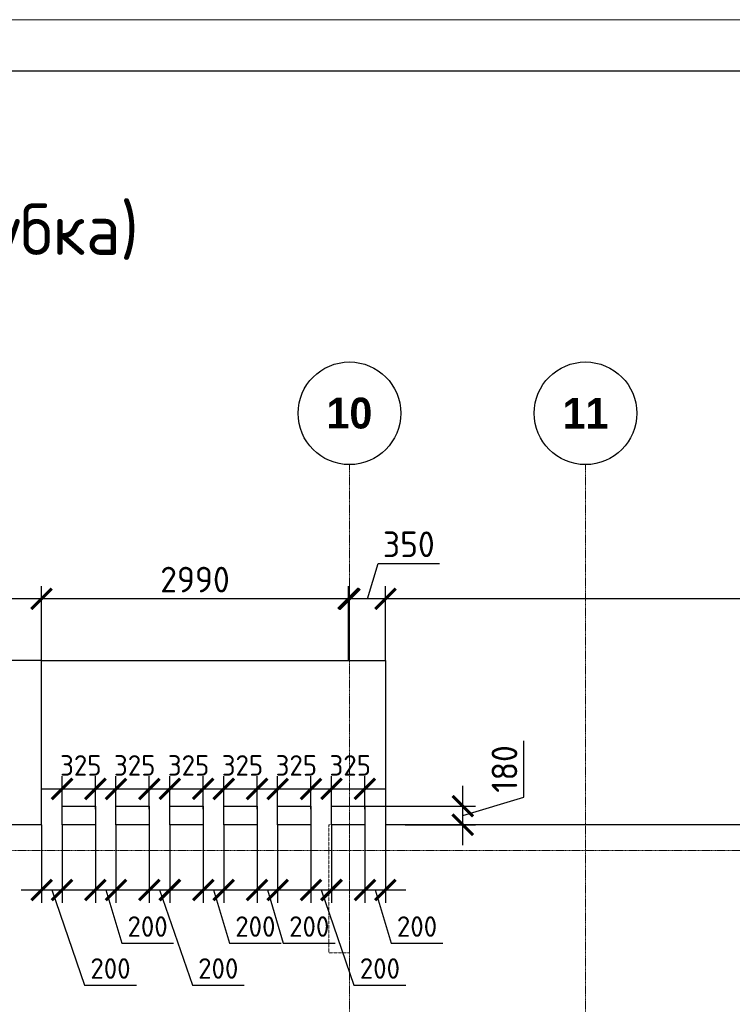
# Model space of a CAD drawing. Header units: millimetres. Extents: x -42044588 to 856694, y -806701 to 941911.
# Tile 110 of 256: x -167631 to -160688, y -324212 to -314619. Entities that reach past the tile are written whole.
import ezdxf

# ---------------------------------------------------------------- set-up
doc = ezdxf.new("R2010")
doc.units = ezdxf.units.MM
for name, pattern in [('______5', [1100, 800, -100, 100, -100]), ('DASHED', [7, 5, -2, 0]), ('осевая', [50.8, 31.75, -6.35, 6.35, -6.35])]:
    doc.linetypes.add(name, pattern=pattern)
for name, color, linetype, lineweight in [('907Сл Осевые', 1, 'Continuous', 0), ('Оси', 40, '______5', 18), ('Перекрытие ж_бетон', 1, 'Continuous', 30), ('РАЗМЕРЫ', 1, 'Continuous', 9), ('ТОНКИЕ', 7, 'Continuous', 9), ('Узлы', 7, 'Continuous', 0)]:
    doc.layers.add(name, color=color, linetype=linetype, lineweight=lineweight)
doc.layers.add('Колонна_ бетон', color=7, linetype='Continuous', lineweight=50, true_color=0xb4b496)
doc.layers.add('ТОЛСТЫЕ_ОСНОВНЫЕ', color=6, linetype='Continuous')
doc.styles.add('Century Gothic', font='GOTHIC.TTF')
doc.styles.add('GOST-2.304_Type-B', font='GOST_Common.ttf')
doc.dimstyles.new('СПДС', dxfattribs={"dimscale": 100, "dimtxt": 2.5, "dimasz": 2, "dimexe": 1.25, "dimexo": 0, "dimtad": 1, "dimdec": 0, "dimrnd": 5, "dimtxsty": 'GOST-2.304_Type-B', "dimblk": 'ARCHTICK', "dimcen": 2.5, "dimdle": 2, "dimclrd": 1, "dimclre": 1, "dimclrt": 1, "dimadec": 0, "dimazin": 2, "dimtfac": 0.75, "dimtdec": 0, "dimtmove": 1, "dimatfit": 3, "dimfxl": 0, "dimtolj": 1, "dimarcsym": 0})

# ---------------------------------------------------------------- blocks, each defined once
blk = doc.blocks.new('NSY101')
at = {"color": 0, "linetype": 'ByBlock', "lineweight": -2}
blk.add_circle((0, 0), 50, dxfattribs=at)
blk = doc.blocks.new('СЛОЖНЫЙ_ОБЪЕКТ_17')
at = {"layer": 'Оси', "color": 16, "linetype": 'Continuous', "lineweight": 25, "transparency": 33554687, "xscale": 9.999999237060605, "yscale": 9.999999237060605, "zscale": 9.999999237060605}
blk.add_blockref('NSY101', (36213, -989.5), dxfattribs=at)
at = {"layer": 'Оси', "color": 16, "linetype": 'Continuous', "lineweight": 25, "transparency": 33554687, "insert": (36213, -989.5), "char_height": 300, "width": 620, "attachment_point": 5, "style": 'Century Gothic'}
blk.add_mtext('\\A1;{\\fCentury Gothic|i0|b1;\\H300.000000;\\W1.000000;\\C16;10}\\P', dxfattribs=at)
blk = doc.blocks.new('СЛОЖНЫЙ_ОБЪЕКТ_18')
at = {"layer": 'Оси', "color": 16, "linetype": 'Continuous', "lineweight": 25, "transparency": 33554687, "xscale": 9.999999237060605, "yscale": 9.999999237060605, "zscale": 9.999999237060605}
blk.add_blockref('NSY101', (38513, -989.5), dxfattribs=at)
at = {"layer": 'Оси', "color": 16, "linetype": 'Continuous', "lineweight": 25, "transparency": 33554687, "insert": (38513, -989.5), "char_height": 300, "width": 620, "attachment_point": 5, "style": 'Century Gothic'}
blk.add_mtext('\\A1;{\\fCentury Gothic|i0|b1;\\H300.000000;\\W1.000000;\\C16;11}\\P', dxfattribs=at)
blk = doc.blocks.new('оси блок 2')
at = {"layer": 'Оси', "color": 16, "linetype": 'осевая', "lineweight": 0, "ltscale": 0.25, "transparency": 33554687}
for p, q in [((-54204.7, -322543), (-54204.7, -347914.1)), ((-51904.7, -322543), (-51904.7, -347914.1)), ((-89822.3, -326301.3), (-37238.5, -326301.3))]:
    blk.add_line(p, q, dxfattribs=at)
at = {"layer": 'Оси', "color": 16, "linetype": 'Continuous', "lineweight": 25, "transparency": 33554687}
for name in ['СЛОЖНЫЙ_ОБЪЕКТ_17', 'СЛОЖНЫЙ_ОБЪЕКТ_18']:
    blk.add_blockref(name, (-90418.2, -321053.5), dxfattribs=at)
blk = doc.blocks.new('подложка стн 1-го этажа')
at = {"layer": 'Колонна_ бетон', "color": 252, "linetype": 'DASHED', "lineweight": 0, "ltscale": 0.5, "true_color": 0x939598, "transparency": 33554687, "elevation": -560}
blk.add_lwpolyline([(39343.9, 26361.8), (39543.9, 26361.8), (39543.9, 25111.8), (39343.9, 25111.8)], close=True, dxfattribs=at)
blk = doc.blocks.new('*U6686')
at = {"layer": 'ТОЛСТЫЕ_ОСНОВНЫЕ', "color": 6}
blk.add_lwpolyline([(20, 5), (886, 5), (886, 415), (20, 415)], close=True, dxfattribs=at)
at = {"layer": 'ТОНКИЕ'}
blk.add_lwpolyline([(0, 0), (891, 0), (891, 420), (0, 420)], close=True, dxfattribs=at)
blk = doc.blocks.new('_ArchTick')
at = {"color": 0, "linetype": 'ByBlock', "const_width": 0.15}
blk.add_lwpolyline([(-0.5, -0.5), (0.5, 0.5)], dxfattribs=at)
blk = doc.blocks.new('*D898')
at = {"layer": 'DEFPOINTS', "color": 0, "transparency": 16777216}
for p in [(-164268, -322462.1, 0), (-164068, -322462.1), (-164068, -323098.3)]:
    blk.add_point(p, dxfattribs=at)
at = {"layer": 'РАЗМЕРЫ', "color": 1, "lineweight": -2, "transparency": 16777216}
for p, q in [((-164268, -322462.1), (-164268, -323223.3)), ((-164068, -322462.1), (-164068, -323223.3)), ((-164468, -323098.3), (-163868, -323098.3)), ((-164168, -323098.3), (-164012.4, -323617.1)), ((-164012.4, -323617.1), (-163507.4, -323617.1))]:
    blk.add_line(p, q, dxfattribs=at)
at = {"layer": 'РАЗМЕРЫ', "color": 1, "lineweight": -2, "transparency": 16777216, "xscale": 200, "yscale": 200, "zscale": 200, "rotation": 180}
blk.add_blockref('_ArchTick', (-164268, -323098.3), dxfattribs=at)
at = {"layer": 'РАЗМЕРЫ', "color": 1, "lineweight": -2, "transparency": 16777216, "xscale": 200, "yscale": 200, "zscale": 200}
blk.add_blockref('_ArchTick', (-164068, -323098.3), dxfattribs=at)
at = {"layer": 'РАЗМЕРЫ', "color": 1, "lineweight": 0, "transparency": 16777216, "insert": (-163759.9, -323454.6), "char_height": 200, "attachment_point": 5, "style": 'GOST-2.304_Type-B'}
blk.add_mtext('\\A1;200', dxfattribs=at)
blk = doc.blocks.new('*D899')
at = {"layer": 'DEFPOINTS', "color": 0, "transparency": 16777216}
for p in [(-164793.1, -322462.1, 0), (-164593.1, -322462.1), (-164593.1, -323098.3)]:
    blk.add_point(p, dxfattribs=at)
at = {"layer": 'РАЗМЕРЫ', "color": 1, "lineweight": -2, "transparency": 16777216}
for p, q in [((-164793.1, -322462.1), (-164793.1, -323223.3)), ((-164593.1, -322462.1), (-164593.1, -323223.3)), ((-164993.1, -323098.3), (-164393.1, -323098.3)), ((-164693.1, -323098.3), (-164374, -324025.6)), ((-164374, -324025.6), (-163869, -324025.6))]:
    blk.add_line(p, q, dxfattribs=at)
at = {"layer": 'РАЗМЕРЫ', "color": 1, "lineweight": -2, "transparency": 16777216, "xscale": 200, "yscale": 200, "zscale": 200, "rotation": 180}
blk.add_blockref('_ArchTick', (-164793.1, -323098.3), dxfattribs=at)
at = {"layer": 'РАЗМЕРЫ', "color": 1, "lineweight": -2, "transparency": 16777216, "xscale": 200, "yscale": 200, "zscale": 200}
blk.add_blockref('_ArchTick', (-164593.1, -323098.3), dxfattribs=at)
at = {"layer": 'РАЗМЕРЫ', "color": 1, "lineweight": 0, "transparency": 16777216, "insert": (-164121.5, -323863.1), "char_height": 200, "attachment_point": 5, "style": 'GOST-2.304_Type-B'}
blk.add_mtext('\\A1;200', dxfattribs=at)
blk = doc.blocks.new('*D900')
at = {"layer": 'DEFPOINTS', "color": 0, "transparency": 16777216}
for p in [(-166893, -322462.1, 0), (-166693, -322462.1), (-166693, -323098.3)]:
    blk.add_point(p, dxfattribs=at)
at = {"layer": 'РАЗМЕРЫ', "color": 1, "lineweight": -2, "transparency": 16777216}
for p, q in [((-166893, -322462.1), (-166893, -323223.3)), ((-166693, -322462.1), (-166693, -323223.3)), ((-167093, -323098.3), (-166493, -323098.3)), ((-166793, -323098.3), (-166637.3, -323617.1)), ((-166637.3, -323617.1), (-166132.3, -323617.1))]:
    blk.add_line(p, q, dxfattribs=at)
at = {"layer": 'РАЗМЕРЫ', "color": 1, "lineweight": -2, "transparency": 16777216, "xscale": 200, "yscale": 200, "zscale": 200, "rotation": 180}
blk.add_blockref('_ArchTick', (-166893, -323098.3), dxfattribs=at)
at = {"layer": 'РАЗМЕРЫ', "color": 1, "lineweight": -2, "transparency": 16777216, "xscale": 200, "yscale": 200, "zscale": 200}
blk.add_blockref('_ArchTick', (-166693, -323098.3), dxfattribs=at)
at = {"layer": 'РАЗМЕРЫ', "color": 1, "lineweight": 0, "transparency": 16777216, "insert": (-166384.8, -323454.6), "char_height": 200, "attachment_point": 5, "style": 'GOST-2.304_Type-B'}
blk.add_mtext('\\A1;200', dxfattribs=at)
blk = doc.blocks.new('*D901')
at = {"layer": 'DEFPOINTS', "color": 0, "transparency": 16777216}
for p in [(-167418.1, -322462.1, 0), (-167218.1, -322462.1), (-167218.1, -323098.3)]:
    blk.add_point(p, dxfattribs=at)
at = {"layer": 'РАЗМЕРЫ', "color": 1, "lineweight": -2, "transparency": 16777216}
for p, q in [((-167418.1, -322462.1), (-167418.1, -323223.3)), ((-167218.1, -322462.1), (-167218.1, -323223.3)), ((-167618.1, -323098.3), (-167018.1, -323098.3)), ((-167318.1, -323098.3), (-166998.9, -324025.6)), ((-166998.9, -324025.6), (-166493.9, -324025.6))]:
    blk.add_line(p, q, dxfattribs=at)
at = {"layer": 'РАЗМЕРЫ', "color": 1, "lineweight": -2, "transparency": 16777216, "xscale": 200, "yscale": 200, "zscale": 200, "rotation": 180}
blk.add_blockref('_ArchTick', (-167418.1, -323098.3), dxfattribs=at)
at = {"layer": 'РАЗМЕРЫ', "color": 1, "lineweight": -2, "transparency": 16777216, "xscale": 200, "yscale": 200, "zscale": 200}
blk.add_blockref('_ArchTick', (-167218.1, -323098.3), dxfattribs=at)
at = {"layer": 'РАЗМЕРЫ', "color": 1, "lineweight": 0, "transparency": 16777216, "insert": (-166746.4, -323863.1), "char_height": 200, "attachment_point": 5, "style": 'GOST-2.304_Type-B'}
blk.add_mtext('\\A1;200', dxfattribs=at)
blk = doc.blocks.new('*D902')
at = {"layer": 'DEFPOINTS', "color": 0, "transparency": 16777216}
for p in [(-165843, -322462.1, 0), (-165643, -322462.1), (-165643, -323098.3)]:
    blk.add_point(p, dxfattribs=at)
at = {"layer": 'РАЗМЕРЫ', "color": 1, "lineweight": -2, "transparency": 16777216}
for p, q in [((-165843, -322462.1), (-165843, -323223.3)), ((-165643, -322462.1), (-165643, -323223.3)), ((-166043, -323098.3), (-165443, -323098.3)), ((-165743, -323098.3), (-165587.4, -323617.1)), ((-165587.4, -323617.1), (-165082.4, -323617.1))]:
    blk.add_line(p, q, dxfattribs=at)
at = {"layer": 'РАЗМЕРЫ', "color": 1, "lineweight": -2, "transparency": 16777216, "xscale": 200, "yscale": 200, "zscale": 200, "rotation": 180}
blk.add_blockref('_ArchTick', (-165843, -323098.3), dxfattribs=at)
at = {"layer": 'РАЗМЕРЫ', "color": 1, "lineweight": -2, "transparency": 16777216, "xscale": 200, "yscale": 200, "zscale": 200}
blk.add_blockref('_ArchTick', (-165643, -323098.3), dxfattribs=at)
at = {"layer": 'РАЗМЕРЫ', "color": 1, "lineweight": 0, "transparency": 16777216, "insert": (-165334.9, -323454.6), "char_height": 200, "attachment_point": 5, "style": 'GOST-2.304_Type-B'}
blk.add_mtext('\\A1;200', dxfattribs=at)
blk = doc.blocks.new('*D903')
at = {"layer": 'DEFPOINTS', "color": 0, "transparency": 16777216}
for p in [(-166368.1, -322462.1, 0), (-166168.1, -322462.1), (-166168.1, -323098.3)]:
    blk.add_point(p, dxfattribs=at)
at = {"layer": 'РАЗМЕРЫ', "color": 1, "lineweight": -2, "transparency": 16777216}
for p, q in [((-166368.1, -322462.1), (-166368.1, -323223.3)), ((-166168.1, -322462.1), (-166168.1, -323223.3)), ((-166568.1, -323098.3), (-165968.1, -323098.3)), ((-166268.1, -323098.3), (-165949, -324025.6)), ((-165949, -324025.6), (-165444, -324025.6))]:
    blk.add_line(p, q, dxfattribs=at)
at = {"layer": 'РАЗМЕРЫ', "color": 1, "lineweight": -2, "transparency": 16777216, "xscale": 200, "yscale": 200, "zscale": 200, "rotation": 180}
blk.add_blockref('_ArchTick', (-166368.1, -323098.3), dxfattribs=at)
at = {"layer": 'РАЗМЕРЫ', "color": 1, "lineweight": -2, "transparency": 16777216, "xscale": 200, "yscale": 200, "zscale": 200}
blk.add_blockref('_ArchTick', (-166168.1, -323098.3), dxfattribs=at)
at = {"layer": 'РАЗМЕРЫ', "color": 1, "lineweight": 0, "transparency": 16777216, "insert": (-165696.5, -323863.1), "char_height": 200, "attachment_point": 5, "style": 'GOST-2.304_Type-B'}
blk.add_mtext('\\A1;200', dxfattribs=at)
blk = doc.blocks.new('*D904')
at = {"layer": 'DEFPOINTS', "color": 0, "transparency": 16777216}
for p in [(-165318.1, -322462.1, 0), (-165118.1, -322462.1), (-165118.1, -323098.3)]:
    blk.add_point(p, dxfattribs=at)
at = {"layer": 'РАЗМЕРЫ', "color": 1, "lineweight": -2, "transparency": 16777216}
for p, q in [((-165318.1, -322462.1), (-165318.1, -323223.3)), ((-165118.1, -322462.1), (-165118.1, -323223.3)), ((-165518.1, -323098.3), (-164918.1, -323098.3)), ((-165218.1, -323098.3), (-165062.5, -323617.1)), ((-165062.5, -323617.1), (-164557.5, -323617.1))]:
    blk.add_line(p, q, dxfattribs=at)
at = {"layer": 'РАЗМЕРЫ', "color": 1, "lineweight": -2, "transparency": 16777216, "xscale": 200, "yscale": 200, "zscale": 200, "rotation": 180}
blk.add_blockref('_ArchTick', (-165318.1, -323098.3), dxfattribs=at)
at = {"layer": 'РАЗМЕРЫ', "color": 1, "lineweight": -2, "transparency": 16777216, "xscale": 200, "yscale": 200, "zscale": 200}
blk.add_blockref('_ArchTick', (-165118.1, -323098.3), dxfattribs=at)
at = {"layer": 'РАЗМЕРЫ', "color": 1, "lineweight": 0, "transparency": 16777216, "insert": (-164810, -323454.6), "char_height": 200, "attachment_point": 5, "style": 'GOST-2.304_Type-B'}
blk.add_mtext('\\A1;200', dxfattribs=at)
blk = doc.blocks.new('*D948')
at = {"layer": 'DEFPOINTS', "color": 0, "transparency": 16777216}
for p in [(-166893.1, -322113.5), (-167218.1, -322312.1), (-166893.1, -322312.1, 0)]:
    blk.add_point(p, dxfattribs=at)
at = {"layer": 'РАЗМЕРЫ', "color": 1, "lineweight": -2, "transparency": 16777216}
for p, q in [((-167218.1, -322312.1), (-167218.1, -321988.5)), ((-166893.1, -322312.1), (-166893.1, -321988.5)), ((-167418.1, -322113.5), (-166693.1, -322113.5))]:
    blk.add_line(p, q, dxfattribs=at)
at = {"layer": 'РАЗМЕРЫ', "color": 1, "lineweight": -2, "transparency": 16777216, "xscale": 200, "yscale": 200, "zscale": 200, "rotation": 180}
blk.add_blockref('_ArchTick', (-167218.1, -322113.5), dxfattribs=at)
at = {"layer": 'РАЗМЕРЫ', "color": 1, "lineweight": -2, "transparency": 16777216, "xscale": 200, "yscale": 200, "zscale": 200}
blk.add_blockref('_ArchTick', (-166893.1, -322113.5), dxfattribs=at)
at = {"layer": 'РАЗМЕРЫ', "color": 1, "lineweight": 0, "transparency": 16777216, "insert": (-167035.6, -321884.5), "char_height": 200, "attachment_point": 5, "style": 'GOST-2.304_Type-B'}
blk.add_mtext('\\A1;325', dxfattribs=at)
blk = doc.blocks.new('*D905')
at = {"layer": 'DEFPOINTS', "color": 0, "transparency": 16777216}
for p in [(-166368.1, -322113.5), (-166693.1, -322312.1), (-166368.1, -322312.1, 0)]:
    blk.add_point(p, dxfattribs=at)
at = {"layer": 'РАЗМЕРЫ', "color": 1, "lineweight": -2, "transparency": 16777216}
for p, q in [((-166693.1, -322312.1), (-166693.1, -321988.5)), ((-166368.1, -322312.1), (-166368.1, -321988.5)), ((-166893.1, -322113.5), (-166168.1, -322113.5))]:
    blk.add_line(p, q, dxfattribs=at)
at = {"layer": 'РАЗМЕРЫ', "color": 1, "lineweight": -2, "transparency": 16777216, "xscale": 200, "yscale": 200, "zscale": 200, "rotation": 180}
blk.add_blockref('_ArchTick', (-166693.1, -322113.5), dxfattribs=at)
at = {"layer": 'РАЗМЕРЫ', "color": 1, "lineweight": -2, "transparency": 16777216, "xscale": 200, "yscale": 200, "zscale": 200}
blk.add_blockref('_ArchTick', (-166368.1, -322113.5), dxfattribs=at)
at = {"layer": 'РАЗМЕРЫ', "color": 1, "lineweight": 0, "transparency": 16777216, "insert": (-166510.6, -321884.5), "char_height": 200, "attachment_point": 5, "style": 'GOST-2.304_Type-B'}
blk.add_mtext('\\A1;325', dxfattribs=at)
blk = doc.blocks.new('*D906')
at = {"layer": 'DEFPOINTS', "color": 0, "transparency": 16777216}
for p in [(-165843.1, -322113.5), (-166168.1, -322312.1), (-165843.1, -322312.1, 0)]:
    blk.add_point(p, dxfattribs=at)
at = {"layer": 'РАЗМЕРЫ', "color": 1, "lineweight": -2, "transparency": 16777216}
for p, q in [((-166168.1, -322312.1), (-166168.1, -321988.5)), ((-165843.1, -322312.1), (-165843.1, -321988.5)), ((-166368.1, -322113.5), (-165643.1, -322113.5))]:
    blk.add_line(p, q, dxfattribs=at)
at = {"layer": 'РАЗМЕРЫ', "color": 1, "lineweight": -2, "transparency": 16777216, "xscale": 200, "yscale": 200, "zscale": 200, "rotation": 180}
blk.add_blockref('_ArchTick', (-166168.1, -322113.5), dxfattribs=at)
at = {"layer": 'РАЗМЕРЫ', "color": 1, "lineweight": -2, "transparency": 16777216, "xscale": 200, "yscale": 200, "zscale": 200}
blk.add_blockref('_ArchTick', (-165843.1, -322113.5), dxfattribs=at)
at = {"layer": 'РАЗМЕРЫ', "color": 1, "lineweight": 0, "transparency": 16777216, "insert": (-165985.6, -321884.5), "char_height": 200, "attachment_point": 5, "style": 'GOST-2.304_Type-B'}
blk.add_mtext('\\A1;325', dxfattribs=at)
blk = doc.blocks.new('*D907')
at = {"layer": 'DEFPOINTS', "color": 0, "transparency": 16777216}
for p in [(-165318.1, -322113.5), (-165643.1, -322312.1), (-165318.1, -322312.1, 0)]:
    blk.add_point(p, dxfattribs=at)
at = {"layer": 'РАЗМЕРЫ', "color": 1, "lineweight": -2, "transparency": 16777216}
for p, q in [((-165643.1, -322312.1), (-165643.1, -321988.5)), ((-165318.1, -322312.1), (-165318.1, -321988.5)), ((-165843.1, -322113.5), (-165118.1, -322113.5))]:
    blk.add_line(p, q, dxfattribs=at)
at = {"layer": 'РАЗМЕРЫ', "color": 1, "lineweight": -2, "transparency": 16777216, "xscale": 200, "yscale": 200, "zscale": 200, "rotation": 180}
blk.add_blockref('_ArchTick', (-165643.1, -322113.5), dxfattribs=at)
at = {"layer": 'РАЗМЕРЫ', "color": 1, "lineweight": -2, "transparency": 16777216, "xscale": 200, "yscale": 200, "zscale": 200}
blk.add_blockref('_ArchTick', (-165318.1, -322113.5), dxfattribs=at)
at = {"layer": 'РАЗМЕРЫ', "color": 1, "lineweight": 0, "transparency": 16777216, "insert": (-165460.6, -321884.5), "char_height": 200, "attachment_point": 5, "style": 'GOST-2.304_Type-B'}
blk.add_mtext('\\A1;325', dxfattribs=at)
blk = doc.blocks.new('*D908')
at = {"layer": 'DEFPOINTS', "color": 0, "transparency": 16777216}
for p in [(-164793.1, -322113.5), (-165118.1, -322312.1), (-164793.1, -322312.1, 0)]:
    blk.add_point(p, dxfattribs=at)
at = {"layer": 'РАЗМЕРЫ', "color": 1, "lineweight": -2, "transparency": 16777216}
for p, q in [((-165118.1, -322312.1), (-165118.1, -321988.5)), ((-164793.1, -322312.1), (-164793.1, -321988.5)), ((-165318.1, -322113.5), (-164593.1, -322113.5))]:
    blk.add_line(p, q, dxfattribs=at)
at = {"layer": 'РАЗМЕРЫ', "color": 1, "lineweight": -2, "transparency": 16777216, "xscale": 200, "yscale": 200, "zscale": 200, "rotation": 180}
blk.add_blockref('_ArchTick', (-165118.1, -322113.5), dxfattribs=at)
at = {"layer": 'РАЗМЕРЫ', "color": 1, "lineweight": -2, "transparency": 16777216, "xscale": 200, "yscale": 200, "zscale": 200}
blk.add_blockref('_ArchTick', (-164793.1, -322113.5), dxfattribs=at)
at = {"layer": 'РАЗМЕРЫ', "color": 1, "lineweight": 0, "transparency": 16777216, "insert": (-164935.6, -321884.5), "char_height": 200, "attachment_point": 5, "style": 'GOST-2.304_Type-B'}
blk.add_mtext('\\A1;325', dxfattribs=at)
blk = doc.blocks.new('*D909')
at = {"layer": 'DEFPOINTS', "color": 0, "transparency": 16777216}
for p in [(-164268.1, -322113.5), (-164593.1, -322312.1), (-164268.1, -322312.1, 0)]:
    blk.add_point(p, dxfattribs=at)
at = {"layer": 'РАЗМЕРЫ', "color": 1, "lineweight": -2, "transparency": 16777216}
for p, q in [((-164593.1, -322312.1), (-164593.1, -321988.5)), ((-164268.1, -322312.1), (-164268.1, -321988.5)), ((-164793.1, -322113.5), (-164068.1, -322113.5))]:
    blk.add_line(p, q, dxfattribs=at)
at = {"layer": 'РАЗМЕРЫ', "color": 1, "lineweight": -2, "transparency": 16777216, "xscale": 200, "yscale": 200, "zscale": 200, "rotation": 180}
blk.add_blockref('_ArchTick', (-164593.1, -322113.5), dxfattribs=at)
at = {"layer": 'РАЗМЕРЫ', "color": 1, "lineweight": -2, "transparency": 16777216, "xscale": 200, "yscale": 200, "zscale": 200}
blk.add_blockref('_ArchTick', (-164268.1, -322113.5), dxfattribs=at)
at = {"layer": 'РАЗМЕРЫ', "color": 1, "lineweight": 0, "transparency": 16777216, "insert": (-164410.6, -321884.5), "char_height": 200, "attachment_point": 5, "style": 'GOST-2.304_Type-B'}
blk.add_mtext('\\A1;325', dxfattribs=at)
blk = doc.blocks.new('*D949')
at = {"layer": 'DEFPOINTS', "color": 0, "transparency": 16777216}
for p in [(-164068, -320261.5), (-164068, -320867.5), (-149118, -321164.4)]:
    blk.add_point(p, dxfattribs=at)
at = {"layer": 'РАЗМЕРЫ', "color": 1, "lineweight": -2, "transparency": 16777216}
for p, q in [((-164068, -320867.5), (-164068, -320136.5)), ((-149118, -321164.4), (-149118, -320136.5)), ((-148918, -320261.5), (-164268, -320261.5))]:
    blk.add_line(p, q, dxfattribs=at)
at = {"layer": 'РАЗМЕРЫ', "color": 1, "lineweight": -2, "transparency": 16777216, "xscale": 200, "yscale": 200, "zscale": 200, "rotation": 180}
blk.add_blockref('_ArchTick', (-164068, -320261.5), dxfattribs=at)
at = {"layer": 'РАЗМЕРЫ', "color": 1, "lineweight": -2, "transparency": 16777216, "xscale": 200, "yscale": 200, "zscale": 200}
blk.add_blockref('_ArchTick', (-149118, -320261.5), dxfattribs=at)
at = {"layer": 'РАЗМЕРЫ', "color": 1, "lineweight": 0, "transparency": 16777216, "insert": (-156593, -320074), "char_height": 250, "attachment_point": 5, "style": 'GOST-2.304_Type-B'}
blk.add_mtext('\\A1;14950', dxfattribs=at)
blk = doc.blocks.new('*D950')
at = {"layer": 'DEFPOINTS', "color": 0, "transparency": 16777216}
for p in [(-167418, -320261.5), (-167418, -320862.1), (-164428, -320862.1)]:
    blk.add_point(p, dxfattribs=at)
at = {"layer": 'РАЗМЕРЫ', "color": 1, "lineweight": -2, "transparency": 16777216}
for p, q in [((-167418, -320862.1), (-167418, -320136.5)), ((-164428, -320862.1), (-164428, -320136.5)), ((-164228, -320261.5), (-167618, -320261.5))]:
    blk.add_line(p, q, dxfattribs=at)
at = {"layer": 'РАЗМЕРЫ', "color": 1, "lineweight": -2, "transparency": 16777216, "xscale": 200, "yscale": 200, "zscale": 200, "rotation": 180}
blk.add_blockref('_ArchTick', (-167418, -320261.5), dxfattribs=at)
at = {"layer": 'РАЗМЕРЫ', "color": 1, "lineweight": -2, "transparency": 16777216, "xscale": 200, "yscale": 200, "zscale": 200}
blk.add_blockref('_ArchTick', (-164428, -320261.5), dxfattribs=at)
at = {"layer": 'РАЗМЕРЫ', "color": 1, "lineweight": 0, "transparency": 16777216, "insert": (-165923, -320074), "char_height": 250, "attachment_point": 5, "style": 'GOST-2.304_Type-B'}
blk.add_mtext('\\A1;2990', dxfattribs=at)
blk = doc.blocks.new('*D951')
at = {"layer": 'DEFPOINTS', "color": 0, "transparency": 16777216}
for p in [(-168818, -320261.5), (-168818, -320814.7), (-167418, -320862.1)]:
    blk.add_point(p, dxfattribs=at)
at = {"layer": 'РАЗМЕРЫ', "color": 1, "lineweight": -2, "transparency": 16777216}
for p, q in [((-168818, -320814.7), (-168818, -320136.5)), ((-167418, -320862.1), (-167418, -320136.5)), ((-167218, -320261.5), (-169018, -320261.5))]:
    blk.add_line(p, q, dxfattribs=at)
at = {"layer": 'РАЗМЕРЫ', "color": 1, "lineweight": -2, "transparency": 16777216, "xscale": 200, "yscale": 200, "zscale": 200, "rotation": 180}
blk.add_blockref('_ArchTick', (-168818, -320261.5), dxfattribs=at)
at = {"layer": 'РАЗМЕРЫ', "color": 1, "lineweight": -2, "transparency": 16777216, "xscale": 200, "yscale": 200, "zscale": 200}
blk.add_blockref('_ArchTick', (-167418, -320261.5), dxfattribs=at)
at = {"layer": 'РАЗМЕРЫ', "color": 1, "lineweight": 0, "transparency": 16777216, "insert": (-168118, -320074), "char_height": 250, "attachment_point": 5, "style": 'GOST-2.304_Type-B'}
blk.add_mtext('\\A1;1400', dxfattribs=at)
blk = doc.blocks.new('*D1190')
at = {"layer": 'DEFPOINTS', "color": 0, "transparency": 16777216}
for p in [(-164361.5, -322282.1, 0.1), (-163314.1, -322282.1), (-163874.4, -322462.1)]:
    blk.add_point(p, dxfattribs=at)
at = {"layer": 'РАЗМЕРЫ', "color": 1, "lineweight": -2, "transparency": 16777216}
for p, q in [((-162720.4, -322194), (-162720.4, -321644)), ((-163314.1, -322662.1), (-163314.1, -322082.1)), ((-163314.1, -322372.1), (-162720.4, -322194)), ((-164361.5, -322282.1), (-163189.1, -322282.1)), ((-163874.4, -322462.1), (-163189.1, -322462.1))]:
    blk.add_line(p, q, dxfattribs=at)
at = {"layer": 'РАЗМЕРЫ', "color": 1, "lineweight": -2, "transparency": 16777216, "xscale": 200, "yscale": 200, "zscale": 200}
for p, rotation in [((-163314.1, -322282.1), 90), ((-163314.1, -322462.1), 270)]:
    blk.add_blockref('_ArchTick', p, dxfattribs=dict(at, rotation=rotation))
at = {"layer": 'РАЗМЕРЫ', "color": 1, "lineweight": 0, "transparency": 16777216, "insert": (-162907.9, -321919), "char_height": 250, "attachment_point": 5, "rotation": 90, "style": 'GOST-2.304_Type-B'}
blk.add_mtext('\\A1;180', dxfattribs=at)
blk = doc.blocks.new('*D6748')
at = {"layer": '907Сл Осевые', "color": 1, "lineweight": -2, "transparency": 16777216}
for p, q in [((-168077.9, -320662.1), (-168077.9, -322662.1)), ((-167418, -320862.1), (-168202.9, -320862.1)), ((-167418.1, -322462.1), (-168202.9, -322462.1))]:
    blk.add_line(p, q, dxfattribs=at)
at = {"layer": 'DEFPOINTS', "color": 0, "transparency": 16777216}
for p in [(-167418, -320862.1), (-168077.9, -322462.1), (-167418.1, -322462.1, 0)]:
    blk.add_point(p, dxfattribs=at)
at = {"layer": '907Сл Осевые', "color": 1, "lineweight": -2, "transparency": 16777216, "xscale": 200, "yscale": 200, "zscale": 200}
for p, rotation in [((-168077.9, -320862.1), 90), ((-168077.9, -322462.1), 270)]:
    blk.add_blockref('_ArchTick', p, dxfattribs=dict(at, rotation=rotation))
at = {"layer": '907Сл Осевые', "color": 1, "lineweight": 0, "transparency": 16777216, "insert": (-168265.4, -321662.1), "char_height": 250, "attachment_point": 5, "rotation": 90, "style": 'GOST-2.304_Type-B'}
blk.add_mtext('\\A1;1600', dxfattribs=at)
blk = doc.blocks.new('*D6749')
at = {"layer": '907Сл Осевые', "color": 1, "lineweight": -2, "transparency": 16777216}
for p, q in [((-164243, -320261.5), (-164139.9, -319917.7)), ((-164139.9, -319917.7), (-163539.9, -319917.7)), ((-164418, -320862.1), (-164418, -320136.5)), ((-164068, -320862.1), (-164068, -320136.5)), ((-163868, -320261.5), (-164618, -320261.5))]:
    blk.add_line(p, q, dxfattribs=at)
at = {"layer": 'DEFPOINTS', "color": 0, "transparency": 16777216}
for p in [(-164418, -320261.5), (-164418, -320862.1), (-164068, -320862.1)]:
    blk.add_point(p, dxfattribs=at)
at = {"layer": '907Сл Осевые', "color": 1, "lineweight": -2, "transparency": 16777216, "xscale": 200, "yscale": 200, "zscale": 200, "rotation": 180}
blk.add_blockref('_ArchTick', (-164418, -320261.5), dxfattribs=at)
at = {"layer": '907Сл Осевые', "color": 1, "lineweight": -2, "transparency": 16777216, "xscale": 200, "yscale": 200, "zscale": 200}
blk.add_blockref('_ArchTick', (-164068, -320261.5), dxfattribs=at)
at = {"layer": '907Сл Осевые', "color": 1, "lineweight": 0, "transparency": 16777216, "insert": (-163839.9, -319730.2), "char_height": 250, "attachment_point": 5, "style": 'GOST-2.304_Type-B'}
blk.add_mtext('\\A1;350', dxfattribs=at)

msp = doc.modelspace()

# ---------------------------------------------------------------- linework, layer by layer
at = {"layer": 'Перекрытие ж_бетон'}
for p, q in [((-167418.038, -320862.137), (-164068.038, -320862.137)), ((-167418.038, -322462.136), (-167418.038, -320862.137)), ((-164068.038, -320862.137), (-164068.038, -322462.136))]:
    msp.add_line(p, q, dxfattribs=at)
for points, elevation in [([(-166892.971, -322462.136), (-167217.971, -322462.136), (-167217.971, -322282.136), (-166892.971, -322282.136)], -0.053), ([(-166368.064, -322462.136), (-166693.064, -322462.136), (-166693.064, -322282.136), (-166368.064, -322282.136)], 0.018), ([(-165842.998, -322462.136), (-166167.998, -322462.136), (-166167.998, -322282.136), (-165842.998, -322282.136)], -0.053), ([(-165318.091, -322462.136), (-165643.091, -322462.136), (-165643.091, -322282.136), (-165318.091, -322282.136)], 0.053), ([(-164793.104, -322462.136), (-165118.104, -322462.136), (-165118.104, -322282.136), (-164793.104, -322282.136)], 0.071), ([(-164268.118, -322462.136), (-164593.118, -322462.136), (-164593.118, -322282.136), (-164268.118, -322282.136)], 0.089)]:
    msp.add_lwpolyline(points, close=True, dxfattribs=dict(at, elevation=elevation))
for points in [[(-167418.038, -322462.136), (-175708.038, -322462.136)], [(-151918.038, -339362.136), (-148868.038, -339362.136), (-148868.038, -322462.136), (-158918.038, -322462.136), (-158918.038, -322462.136), (-162268.038, -322462.136), (-162268.038, -322462.136), (-164068.038, -322462.136)]]:
    msp.add_lwpolyline(points, dxfattribs=at)

# ---------------------------------------------------------------- block references
at = {"xscale": 100, "yscale": 100, "zscale": 100}
msp.add_blockref('*U6686', (-203199.263, -356618.849), dxfattribs=at)
msp.add_blockref('подложка стн 1-го этажа', (-203961.961, -348823.931, 560))
at = {"layer": 'РАЗМЕРЫ'}
msp.add_blockref('оси блок 2', (-110213.32, 3589.186), dxfattribs=at)

# ---------------------------------------------------------------- texts
at = {"layer": 'Узлы', "color": 80, "linetype": 'Continuous', "lineweight": 0, "style": 'GOST-2.304_Type-B'}
msp.add_text('Плита на отм. +30,900;+33,900 (опалубка)', height=500, dxfattribs=at).set_placement((-178946.531, -316910.27))

# ---------------------------------------------------------------- dimensions: what is measured, and where the dimension line sits
at = {"layer": '907Сл Осевые', "lineweight": 0}
dim = msp.add_linear_dim(base=(-164418.038, -320261.456), p1=(-164068.038, -320862.137), p2=(-164418.038, -320862.137), dimstyle='СПДС', dxfattribs=at)
dim.commit()
dim.dimension.update_dxf_attribs({"geometry": '*D6749', "text_midpoint": (-164077.413, -319730.206)})
dim = msp.add_linear_dim(base=(-168077.923, -322462.136), p1=(-167418.038, -320862.137), p2=(-167418.051, -322462.136, 0.018), angle=90, dimstyle='СПДС', dxfattribs=at)
dim.commit()
dim.dimension.update_dxf_attribs({"geometry": '*D6748', "text_midpoint": (-168265.423, -321662.137)})
at = {"layer": 'РАЗМЕРЫ', "lineweight": 0}
for base, p1, p2, picture, middle in [((-168818.038, -320261.456), (-167418.038, -320862.137), (-168818.038, -320814.666), '*D951', (-168118.038, -320073.956)), ((-167418.038, -320261.456), (-164428.038, -320862.137), (-167418.038, -320862.137), '*D950', (-165923.038, -320073.956)), ((-164068.038, -320261.456), (-149118.038, -321164.407), (-164068.038, -320867.457), '*D949', (-156593.038, -320073.956))]:
    dim = msp.add_linear_dim(base=base, p1=p1, p2=p2, dimstyle='СПДС', override={"dimrnd": 5}, dxfattribs=at)
    dim.commit()
    dim.dimension.update_dxf_attribs({"geometry": picture, "text_midpoint": middle})
for base, p1, p2, angle, override, picture, middle in [((-163314.128, -322282.136), (-163874.354, -322462.136), (-164361.509, -322282.136, 0.089), 90, {"dimrnd": 5}, '*D1190', (-162907.878, -322131.511)), ((-166692.971, -323098.315, -0.071), (-166892.971, -322462.136, -0.053), (-166692.971, -322462.136, -0.071), 180, {"dimtxt": 2, "dimasz": 2, "dimrnd": 5}, '*D900', (-166574.846, -323454.565, -0.071)), ((-165642.998, -323098.315, -0.053), (-165842.998, -322462.136, -0.036), (-165642.998, -322462.136, -0.053), 180, {"dimtxt": 2, "dimasz": 2, "dimrnd": 5}, '*D902', (-165524.873, -323454.565, -0.053)), ((-165118.091, -323098.315, 0.053), (-165318.091, -322462.136, 0.071), (-165118.091, -322462.136, 0.053), 180, {"dimtxt": 2, "dimasz": 2, "dimrnd": 5}, '*D904', (-164999.966, -323454.565, 0.053)), ((-164068.038, -323098.315), (-164268.037, -322462.136, 0.018), (-164068.038, -322462.136), 180, {"dimtxt": 2, "dimasz": 2, "dimrnd": 5}, '*D898', (-163949.913, -323454.565))]:
    dim = msp.add_linear_dim(base=base, p1=p1, p2=p2, angle=angle, dimstyle='СПДС', override=override, dxfattribs=at)
    dim.commit()
    dim.dimension.update_dxf_attribs({"geometry": picture, "text_midpoint": middle})
for base, p1, p2, picture, middle in [((-166893.051, -322113.549), (-167218.051, -322312.136), (-166893.051, -322312.136, 0.018), '*D948', (-167035.575, -322046.963)), ((-166368.064, -322113.549, 0.018), (-166693.064, -322312.136, 0.018), (-166368.064, -322312.136, 0.036), '*D905', (-166510.589, -322046.963, 0.018)), ((-165843.078, -322113.549, 0.036), (-166168.078, -322312.136, 0.036), (-165843.078, -322312.136, 0.053), '*D906', (-165985.602, -322046.963, 0.036)), ((-165318.091, -322113.549, 0.053), (-165643.091, -322312.136, 0.053), (-165318.091, -322312.136, 0.071), '*D907', (-165460.615, -322046.963, 0.053)), ((-164793.104, -322113.549, 0.071), (-165118.104, -322312.136, 0.071), (-164793.104, -322312.136, 0.089), '*D908', (-164935.629, -322046.963, 0.071)), ((-164268.118, -322113.549, 0.089), (-164593.118, -322312.136, 0.089), (-164268.118, -322312.136, 0.107), '*D909', (-164410.642, -322046.963, 0.089))]:
    dim = msp.add_linear_dim(base=base, p1=p1, p2=p2, dimstyle='СПДС', override={"dimtxt": 2, "dimasz": 2, "dimrnd": 5}, dxfattribs=at)
    dim.commit()
    dim.dimension.update_dxf_attribs({"geometry": picture, "text_midpoint": middle, "dimtype": 160})
for base, p1, p2, picture, middle in [((-167218.051, -323098.315, 0.018), (-167418.051, -322462.136, 0.036), (-167218.051, -322462.136, 0.018), '*D901', (-166936.436, -324025.566, 0.018)), ((-166168.078, -323098.315, 0.036), (-166368.077, -322462.136, 0.053), (-166168.078, -322462.136, 0.036), '*D903', (-165886.463, -324025.566, 0.036)), ((-164593.118, -323098.315, 0.089), (-164793.117, -322462.136, 0.107), (-164593.118, -322462.136, 0.089), '*D899', (-164311.503, -324025.566, 0.089))]:
    dim = msp.add_linear_dim(base=base, p1=p1, p2=p2, angle=180, dimstyle='СПДС', override={"dimtxt": 2, "dimasz": 2, "dimrnd": 5}, dxfattribs=at)
    dim.commit()
    dim.dimension.update_dxf_attribs({"geometry": picture, "text_midpoint": middle, "dimtype": 160})

doc.saveas('drawing.dxf')
